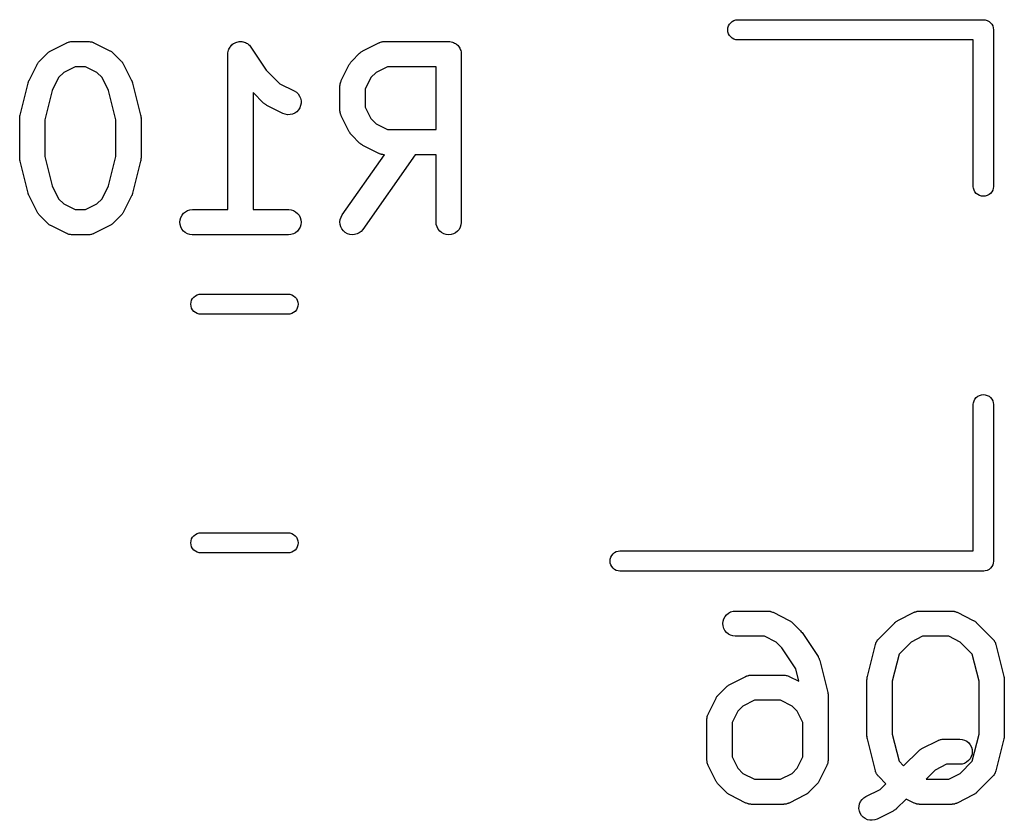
# Model space of a CAD drawing. Extents: x 0.05 to 2.3, y -1.99 to -0.02.
# Tile 2 of 8: x 0.59 to 0.82, y -1.42 to -1.24. Entities that reach past the tile are written whole.
import ezdxf

# ---------------------------------------------------------------- set-up
doc = ezdxf.new("R2010")
doc.units = 0
doc.header["$MEASUREMENT"] = 0
doc.layers.add('BLACK', color=7, linetype='CONTINUOUS')

msp = doc.modelspace()

# ---------------------------------------------------------------- linework, layer by layer
at = {"layer": 'BLACK', "linetype": 'CONTINUOUS'}
for p, q in [((0.76112, -1.23582), (0.76153, -1.2356)), ((0.76153, -1.2356), (0.76198, -1.23547)), ((0.76198, -1.23547), (0.76233, -1.23543)), ((0.76233, -1.23543), (0.81981, -1.23543)), ((0.81981, -1.23543), (0.81992, -1.23542)), ((0.81992, -1.23542), (0.82004, -1.23543)), ((0.82004, -1.23543), (0.82004, -1.23543)), ((0.82004, -1.23543), (0.82038, -1.23547)), ((0.82038, -1.23547), (0.82083, -1.2356)), ((0.82083, -1.2356), (0.82124, -1.23582)), ((0.76007, -1.2378), (0.76011, -1.23733)), ((0.76011, -1.23826), (0.76007, -1.2378)), ((0.76011, -1.23733), (0.76025, -1.23689)), ((0.76025, -1.23689), (0.76047, -1.23648)), ((0.76047, -1.23648), (0.76076, -1.23612)), ((0.76076, -1.23612), (0.76112, -1.23582)), ((0.82124, -1.23582), (0.8216, -1.23612)), ((0.8216, -1.23612), (0.8219, -1.23648)), ((0.8219, -1.23648), (0.82211, -1.23689)), ((0.82211, -1.23689), (0.82225, -1.23733)), ((0.82225, -1.23733), (0.82229, -1.2378)), ((0.82229, -1.2378), (0.82228, -1.23791)), ((0.82228, -1.23791), (0.82228, -1.27453)), ((0.76025, -1.2387), (0.76011, -1.23826)), ((0.76047, -1.23911), (0.76025, -1.2387)), ((0.76076, -1.23947), (0.76047, -1.23911)), ((0.76112, -1.23977), (0.76076, -1.23947)), ((0.76153, -1.23999), (0.76112, -1.23977)), ((0.76198, -1.24012), (0.76153, -1.23999)), ((0.76233, -1.24016), (0.76198, -1.24012)), ((0.81756, -1.24016), (0.76233, -1.24016)), ((0.81756, -1.27453), (0.81756, -1.24016)), ((0.60153, -1.24271), (0.60528, -1.24084)), ((0.60528, -1.24084), (0.60532, -1.24082)), ((0.60532, -1.24082), (0.6054, -1.24079)), ((0.6054, -1.24079), (0.60548, -1.24075)), ((0.60548, -1.24075), (0.60567, -1.24069)), ((0.60567, -1.24069), (0.60586, -1.24062)), ((0.60586, -1.24062), (0.60594, -1.24061)), ((0.60594, -1.24061), (0.60603, -1.24058)), ((0.60603, -1.24058), (0.60623, -1.24056)), ((0.60623, -1.24056), (0.60643, -1.24053)), ((0.60643, -1.24053), (0.60652, -1.24054)), ((0.60652, -1.24054), (0.6066, -1.24053)), ((0.6066, -1.24053), (0.61035, -1.24053)), ((0.61035, -1.24053), (0.61039, -1.24053)), ((0.61039, -1.24053), (0.61048, -1.24054)), ((0.61048, -1.24054), (0.61057, -1.24053)), ((0.61057, -1.24053), (0.61077, -1.24057)), ((0.61077, -1.24057), (0.61096, -1.24059)), ((0.61096, -1.24059), (0.61105, -1.24062)), ((0.61105, -1.24062), (0.61113, -1.24063)), ((0.61113, -1.24063), (0.61132, -1.2407)), ((0.61132, -1.2407), (0.61152, -1.24077)), ((0.61152, -1.24077), (0.61159, -1.24081)), ((0.61159, -1.24081), (0.61167, -1.24084)), ((0.61167, -1.24084), (0.61542, -1.24271)), ((0.64308, -1.24287), (0.64317, -1.24258)), ((0.64317, -1.24258), (0.64326, -1.24232)), ((0.64326, -1.24232), (0.6434, -1.24206)), ((0.64326, -1.24232), (0.64326, -1.24232)), ((0.64326, -1.24232), (0.64326, -1.24232)), ((0.6434, -1.24206), (0.64353, -1.24182)), ((0.64353, -1.24182), (0.64353, -1.24181)), ((0.64353, -1.24181), (0.64354, -1.24181)), ((0.64354, -1.24181), (0.64372, -1.24159)), ((0.64372, -1.24159), (0.6439, -1.24137)), ((0.6439, -1.24137), (0.6439, -1.24137)), ((0.6439, -1.24137), (0.64391, -1.24137)), ((0.64391, -1.24137), (0.64412, -1.24119)), ((0.64412, -1.24119), (0.64435, -1.24101)), ((0.64435, -1.24101), (0.64435, -1.24101)), ((0.64435, -1.24101), (0.64436, -1.24101)), ((0.64436, -1.24101), (0.6446, -1.24088)), ((0.6446, -1.24088), (0.64486, -1.24074)), ((0.64486, -1.24074), (0.64486, -1.24074)), ((0.64486, -1.24074), (0.64487, -1.24074)), ((0.64487, -1.24074), (0.64514, -1.24066)), ((0.64514, -1.24066), (0.64541, -1.24058)), ((0.64541, -1.24058), (0.64542, -1.24058)), ((0.64542, -1.24058), (0.6457, -1.24055)), ((0.64542, -1.24058), (0.64542, -1.24058)), ((0.6457, -1.24055), (0.64599, -1.24053)), ((0.64599, -1.24053), (0.64599, -1.24053)), ((0.64599, -1.24053), (0.64627, -1.24056)), ((0.64599, -1.24053), (0.64599, -1.24053)), ((0.64627, -1.24056), (0.64656, -1.24059)), ((0.64656, -1.24059), (0.64656, -1.24059)), ((0.64656, -1.24059), (0.64657, -1.24059)), ((0.64657, -1.24059), (0.64684, -1.24067)), ((0.64684, -1.24067), (0.64711, -1.24076)), ((0.64711, -1.24076), (0.64711, -1.24076)), ((0.64711, -1.24076), (0.64712, -1.24076)), ((0.64712, -1.24076), (0.64738, -1.2409)), ((0.64738, -1.2409), (0.64762, -1.24103)), ((0.64762, -1.24103), (0.64762, -1.24103)), ((0.64762, -1.24103), (0.64762, -1.24103)), ((0.64762, -1.24103), (0.64784, -1.24121)), ((0.64784, -1.24121), (0.64806, -1.2414)), ((0.64806, -1.2414), (0.64807, -1.2414)), ((0.64807, -1.2414), (0.64807, -1.2414)), ((0.64807, -1.2414), (0.64824, -1.24162)), ((0.64824, -1.24162), (0.64843, -1.24184)), ((0.64843, -1.24184), (0.65202, -1.24722)), ((0.67465, -1.24271), (0.6784, -1.24084)), ((0.6784, -1.24084), (0.67843, -1.24082)), ((0.67843, -1.24082), (0.67852, -1.24079)), ((0.67852, -1.24079), (0.67859, -1.24075)), ((0.67859, -1.24075), (0.67879, -1.24069)), ((0.67879, -1.24069), (0.67897, -1.24062)), ((0.67897, -1.24062), (0.67906, -1.24061)), ((0.67906, -1.24061), (0.67914, -1.24058)), ((0.67914, -1.24058), (0.67934, -1.24056)), ((0.67934, -1.24056), (0.67954, -1.24053)), ((0.67954, -1.24053), (0.67963, -1.24054)), ((0.67963, -1.24054), (0.67972, -1.24053)), ((0.67972, -1.24053), (0.69472, -1.24053)), ((0.69472, -1.24053), (0.69474, -1.24053)), ((0.69474, -1.24053), (0.69474, -1.24053)), ((0.69474, -1.24053), (0.69474, -1.24053)), ((0.69474, -1.24053), (0.69476, -1.24053)), ((0.69476, -1.24053), (0.69503, -1.24056)), ((0.69503, -1.24056), (0.69531, -1.24059)), ((0.69531, -1.24059), (0.69532, -1.24059)), ((0.69532, -1.24059), (0.69533, -1.24059)), ((0.69533, -1.24059), (0.69559, -1.24067)), ((0.69559, -1.24067), (0.69586, -1.24076)), ((0.69586, -1.24076), (0.69587, -1.24076)), ((0.69587, -1.24076), (0.69588, -1.24077)), ((0.69588, -1.24077), (0.69612, -1.2409)), ((0.69612, -1.2409), (0.69637, -1.24103)), ((0.69637, -1.24103), (0.69637, -1.24104)), ((0.69637, -1.24104), (0.69638, -1.24104)), ((0.69638, -1.24104), (0.6966, -1.24122)), ((0.6966, -1.24122), (0.69681, -1.2414)), ((0.69681, -1.2414), (0.69682, -1.24141)), ((0.69682, -1.24141), (0.69683, -1.24141)), ((0.69683, -1.24141), (0.697, -1.24163)), ((0.697, -1.24163), (0.69717, -1.24185)), ((0.69717, -1.24185), (0.69718, -1.24185)), ((0.69718, -1.24185), (0.69719, -1.24186)), ((0.69719, -1.24186), (0.69732, -1.24211)), ((0.69732, -1.24211), (0.69745, -1.24235)), ((0.69745, -1.24235), (0.69745, -1.24236)), ((0.69745, -1.24236), (0.69745, -1.24237)), ((0.69745, -1.24237), (0.69753, -1.24264)), ((0.69753, -1.24264), (0.69761, -1.24291)), ((0.59889, -1.24514), (0.60076, -1.24327)), ((0.60076, -1.24327), (0.60079, -1.24324)), ((0.60079, -1.24324), (0.60092, -1.24313)), ((0.60092, -1.24313), (0.60104, -1.24302)), ((0.60104, -1.24302), (0.60115, -1.24295)), ((0.60115, -1.24295), (0.60124, -1.24288)), ((0.60124, -1.24288), (0.60139, -1.2428)), ((0.60139, -1.2428), (0.60153, -1.24271)), ((0.61542, -1.24271), (0.61546, -1.24273)), ((0.61546, -1.24273), (0.6156, -1.24282)), ((0.6156, -1.24282), (0.61574, -1.2429)), ((0.61574, -1.2429), (0.61584, -1.24298)), ((0.61584, -1.24298), (0.61594, -1.24305)), ((0.61594, -1.24305), (0.61606, -1.24316)), ((0.61606, -1.24316), (0.61619, -1.24327)), ((0.61619, -1.24327), (0.61806, -1.24514)), ((0.64302, -1.24344), (0.64305, -1.24316)), ((0.64302, -1.24348), (0.64302, -1.24344)), ((0.64302, -1.24344), (0.64302, -1.24344)), ((0.64302, -1.24344), (0.64302, -1.24344)), ((0.64302, -1.24344), (0.64302, -1.24344)), ((0.64302, -1.2799), (0.64302, -1.24348)), ((0.64305, -1.24316), (0.64308, -1.24287)), ((0.64308, -1.24287), (0.64308, -1.24287)), ((0.64308, -1.24287), (0.64308, -1.24287)), ((0.67201, -1.24514), (0.67388, -1.24327)), ((0.67388, -1.24327), (0.67391, -1.24324)), ((0.67391, -1.24324), (0.67404, -1.24313)), ((0.67404, -1.24313), (0.67416, -1.24302)), ((0.67416, -1.24302), (0.67426, -1.24295)), ((0.67426, -1.24295), (0.67436, -1.24288)), ((0.67436, -1.24288), (0.67451, -1.2428)), ((0.67451, -1.2428), (0.67465, -1.24271)), ((0.69761, -1.24291), (0.69761, -1.24292)), ((0.69761, -1.24292), (0.69762, -1.24293)), ((0.69762, -1.24293), (0.69764, -1.2432)), ((0.69764, -1.2432), (0.69767, -1.24348)), ((0.69767, -1.24348), (0.69767, -1.28285)), ((0.59646, -1.24966), (0.59834, -1.24591)), ((0.59834, -1.24591), (0.59835, -1.24587)), ((0.59835, -1.24587), (0.59845, -1.24573)), ((0.59845, -1.24573), (0.59852, -1.24559)), ((0.59852, -1.24559), (0.5986, -1.24549)), ((0.5986, -1.24549), (0.59867, -1.24539)), ((0.59867, -1.24539), (0.59878, -1.24527)), ((0.59878, -1.24527), (0.59889, -1.24514)), ((0.6073, -1.24643), (0.6046, -1.24778)), ((0.60965, -1.24643), (0.6073, -1.24643)), ((0.61235, -1.24778), (0.60965, -1.24643)), ((0.61806, -1.24514), (0.61809, -1.24517)), ((0.61809, -1.24517), (0.6182, -1.2453)), ((0.6182, -1.2453), (0.61831, -1.24542)), ((0.61831, -1.24542), (0.61838, -1.24552)), ((0.61838, -1.24552), (0.61845, -1.24562)), ((0.61845, -1.24562), (0.61853, -1.24577)), ((0.61853, -1.24577), (0.61862, -1.24591)), ((0.61862, -1.24591), (0.62049, -1.24966)), ((0.65202, -1.24722), (0.65522, -1.25043)), ((0.66958, -1.24966), (0.67145, -1.24591)), ((0.67145, -1.24591), (0.67147, -1.24587)), ((0.67147, -1.24587), (0.67156, -1.24573)), ((0.67156, -1.24573), (0.67164, -1.24559)), ((0.67164, -1.24559), (0.67172, -1.24549)), ((0.67172, -1.24549), (0.67178, -1.24539)), ((0.67178, -1.24539), (0.6719, -1.24527)), ((0.6719, -1.24527), (0.67201, -1.24514)), ((0.68041, -1.24643), (0.67772, -1.24778)), ((0.69176, -1.24643), (0.68041, -1.24643)), ((0.69176, -1.26115), (0.69176, -1.24643)), ((0.6034, -1.24898), (0.60189, -1.25201)), ((0.6046, -1.24778), (0.6034, -1.24898)), ((0.61355, -1.24898), (0.61235, -1.24778)), ((0.61506, -1.25201), (0.61355, -1.24898)), ((0.67652, -1.24898), (0.67517, -1.25168)), ((0.67772, -1.24778), (0.67652, -1.24898)), ((0.59436, -1.25776), (0.59624, -1.25026)), ((0.59624, -1.25026), (0.59625, -1.25022)), ((0.59625, -1.25021), (0.59626, -1.2502)), ((0.59625, -1.25022), (0.59625, -1.25021)), ((0.59626, -1.2502), (0.59635, -1.24994)), ((0.59635, -1.24994), (0.59645, -1.24968)), ((0.59645, -1.24968), (0.59646, -1.24967)), ((0.59646, -1.24967), (0.59646, -1.24966)), ((0.62049, -1.24966), (0.62051, -1.2497)), ((0.62051, -1.2497), (0.62051, -1.24971)), ((0.62051, -1.24971), (0.62052, -1.24972)), ((0.62052, -1.24972), (0.62061, -1.24998)), ((0.62061, -1.24998), (0.62071, -1.25024)), ((0.62071, -1.25024), (0.62071, -1.25025)), ((0.62071, -1.25025), (0.62072, -1.25026)), ((0.62072, -1.25026), (0.62259, -1.25776)), ((0.65522, -1.25043), (0.65854, -1.25209)), ((0.66927, -1.25076), (0.66931, -1.25057)), ((0.66928, -1.25085), (0.66927, -1.25076)), ((0.66927, -1.25094), (0.66928, -1.25085)), ((0.66927, -1.25098), (0.66927, -1.25094)), ((0.66927, -1.2566), (0.66927, -1.25098)), ((0.66931, -1.25057), (0.66933, -1.25036)), ((0.66933, -1.25036), (0.66936, -1.25028)), ((0.66936, -1.25028), (0.66937, -1.2502)), ((0.66937, -1.2502), (0.66944, -1.25001)), ((0.66944, -1.25001), (0.66951, -1.24982)), ((0.66951, -1.24982), (0.66955, -1.24974)), ((0.66955, -1.24974), (0.66958, -1.24966)), ((0.67517, -1.25168), (0.67517, -1.25591)), ((0.60189, -1.25201), (0.60018, -1.25884)), ((0.61677, -1.25884), (0.61506, -1.25201)), ((0.65138, -1.25494), (0.64892, -1.25248)), ((0.64892, -1.25248), (0.64892, -1.2799)), ((0.65854, -1.25209), (0.65858, -1.25211)), ((0.65858, -1.25211), (0.65906, -1.25242)), ((0.65906, -1.25242), (0.65948, -1.25282)), ((0.65948, -1.25282), (0.6598, -1.2533)), ((0.6598, -1.2533), (0.66003, -1.25382)), ((0.66003, -1.25382), (0.66015, -1.25439)), ((0.65151, -1.25505), (0.65138, -1.25494)), ((0.65163, -1.25516), (0.65151, -1.25505)), ((0.65173, -1.25523), (0.65163, -1.25516)), ((0.65183, -1.25531), (0.65173, -1.25523)), ((0.65197, -1.25539), (0.65183, -1.25531)), ((0.65211, -1.25548), (0.65197, -1.25539)), ((0.65215, -1.25549), (0.65211, -1.25548)), ((0.6559, -1.25737), (0.65215, -1.25549)), ((0.65985, -1.25607), (0.65954, -1.25655)), ((0.66006, -1.25553), (0.65985, -1.25607)), ((0.66016, -1.25496), (0.66006, -1.25553)), ((0.66015, -1.25439), (0.66016, -1.25496)), ((0.67517, -1.25591), (0.67652, -1.2586)), ((0.59427, -1.25848), (0.59428, -1.25844)), ((0.59427, -1.26785), (0.59427, -1.25848)), ((0.59428, -1.25833), (0.59431, -1.2581)), ((0.59428, -1.25838), (0.59428, -1.25833)), ((0.59428, -1.25844), (0.59428, -1.25838)), ((0.59431, -1.2581), (0.59434, -1.25786)), ((0.59434, -1.25786), (0.59436, -1.25781)), ((0.59436, -1.25781), (0.59436, -1.25776)), ((0.62259, -1.25776), (0.6226, -1.2578)), ((0.6226, -1.2578), (0.62261, -1.25785)), ((0.62261, -1.25785), (0.62262, -1.2579)), ((0.62262, -1.2579), (0.62265, -1.25814)), ((0.62265, -1.25814), (0.62268, -1.25837)), ((0.62268, -1.25837), (0.62267, -1.25843)), ((0.62267, -1.25843), (0.62268, -1.25848)), ((0.62268, -1.25848), (0.62268, -1.26785)), ((0.65644, -1.25758), (0.6559, -1.25737)), ((0.65701, -1.25767), (0.65644, -1.25758)), ((0.65758, -1.25766), (0.65701, -1.25767)), ((0.65814, -1.25753), (0.65758, -1.25766)), ((0.65867, -1.2573), (0.65814, -1.25753)), ((0.65914, -1.25697), (0.65867, -1.2573)), ((0.65954, -1.25655), (0.65914, -1.25697)), ((0.66927, -1.25669), (0.66927, -1.2566)), ((0.66927, -1.25678), (0.66927, -1.25669)), ((0.6693, -1.25698), (0.66927, -1.25678)), ((0.66932, -1.25718), (0.6693, -1.25698)), ((0.66935, -1.25726), (0.66932, -1.25718)), ((0.66936, -1.25735), (0.66935, -1.25726)), ((0.66943, -1.25753), (0.66936, -1.25735)), ((0.66949, -1.25773), (0.66943, -1.25753)), ((0.66953, -1.2578), (0.66949, -1.25773)), ((0.66956, -1.25789), (0.66953, -1.2578)), ((0.66958, -1.25792), (0.66956, -1.25789)), ((0.67145, -1.26167), (0.66958, -1.25792)), ((0.67652, -1.2586), (0.67772, -1.2598)), ((0.60018, -1.25884), (0.60018, -1.26749)), ((0.61677, -1.26749), (0.61677, -1.25884)), ((0.67772, -1.2598), (0.68041, -1.26115)), ((0.67154, -1.26181), (0.67145, -1.26167)), ((0.67162, -1.26196), (0.67154, -1.26181)), ((0.67169, -1.26206), (0.67162, -1.26196)), ((0.67176, -1.26216), (0.67169, -1.26206)), ((0.67187, -1.26228), (0.67176, -1.26216)), ((0.67198, -1.26241), (0.67187, -1.26228)), ((0.67201, -1.26244), (0.67198, -1.26241)), ((0.67388, -1.26432), (0.67201, -1.26244)), ((0.68041, -1.26115), (0.69176, -1.26115)), ((0.67401, -1.26442), (0.67388, -1.26432)), ((0.67413, -1.26454), (0.67401, -1.26442)), ((0.67423, -1.2646), (0.67413, -1.26454)), ((0.67433, -1.26468), (0.67423, -1.2646)), ((0.67447, -1.26476), (0.67433, -1.26468)), ((0.67461, -1.26485), (0.67447, -1.26476)), ((0.67465, -1.26487), (0.67461, -1.26485)), ((0.6784, -1.26674), (0.67465, -1.26487)), ((0.59428, -1.2679), (0.59427, -1.26785)), ((0.59428, -1.26796), (0.59428, -1.2679)), ((0.59431, -1.26819), (0.59428, -1.26796)), ((0.60018, -1.26749), (0.60189, -1.27432)), ((0.61506, -1.27432), (0.61677, -1.26749)), ((0.62267, -1.268), (0.62264, -1.26823)), ((0.62268, -1.26789), (0.62267, -1.26794)), ((0.62267, -1.26794), (0.62267, -1.268)), ((0.62268, -1.26785), (0.62268, -1.26789)), ((0.6698, -1.28116), (0.67967, -1.26705)), ((0.68688, -1.26705), (0.67464, -1.28454)), ((0.67848, -1.26677), (0.6784, -1.26674)), ((0.67856, -1.26682), (0.67848, -1.26677)), ((0.67875, -1.26688), (0.67856, -1.26682)), ((0.67893, -1.26695), (0.67875, -1.26688)), ((0.67902, -1.26696), (0.67893, -1.26695)), ((0.6791, -1.26699), (0.67902, -1.26696)), ((0.6793, -1.26701), (0.6791, -1.26699)), ((0.6795, -1.26705), (0.6793, -1.26701)), ((0.67959, -1.26704), (0.6795, -1.26705)), ((0.67967, -1.26705), (0.67959, -1.26704)), ((0.69176, -1.26705), (0.68688, -1.26705)), ((0.69176, -1.28285), (0.69176, -1.26705)), ((0.59433, -1.26843), (0.59431, -1.26819)), ((0.59435, -1.26848), (0.59433, -1.26843)), ((0.59435, -1.26853), (0.59435, -1.26848)), ((0.59436, -1.26857), (0.59435, -1.26853)), ((0.59624, -1.27607), (0.59436, -1.26857)), ((0.62259, -1.26857), (0.62072, -1.27607)), ((0.6226, -1.26852), (0.62259, -1.26857)), ((0.62261, -1.26847), (0.6226, -1.26852)), ((0.62264, -1.26823), (0.62261, -1.26847)), ((0.60189, -1.27432), (0.6034, -1.27735)), ((0.61355, -1.27735), (0.61506, -1.27432)), ((0.81759, -1.27487), (0.81756, -1.27453)), ((0.81773, -1.27532), (0.81759, -1.27487)), ((0.82225, -1.27487), (0.82211, -1.27532)), ((0.82228, -1.27453), (0.82225, -1.27487)), ((0.59624, -1.27608), (0.59624, -1.27607)), ((0.59625, -1.27609), (0.59624, -1.27608)), ((0.59634, -1.27635), (0.59625, -1.27609)), ((0.59643, -1.27661), (0.59634, -1.27635)), ((0.59644, -1.27662), (0.59643, -1.27661)), ((0.59644, -1.27663), (0.59644, -1.27662)), ((0.59646, -1.27667), (0.59644, -1.27663)), ((0.59834, -1.28042), (0.59646, -1.27667)), ((0.62049, -1.27667), (0.61862, -1.28042)), ((0.6205, -1.27666), (0.62049, -1.27667)), ((0.6206, -1.27639), (0.6205, -1.27665)), ((0.6205, -1.27665), (0.6205, -1.27666)), ((0.6207, -1.27613), (0.6206, -1.27639)), ((0.62072, -1.27607), (0.6207, -1.27611)), ((0.6207, -1.27611), (0.6207, -1.27612)), ((0.6207, -1.27612), (0.6207, -1.27613)), ((0.81795, -1.27573), (0.81773, -1.27532)), ((0.81824, -1.27609), (0.81795, -1.27573)), ((0.8186, -1.27638), (0.81824, -1.27609)), ((0.81901, -1.2766), (0.8186, -1.27638)), ((0.81946, -1.27674), (0.81901, -1.2766)), ((0.81992, -1.27678), (0.81946, -1.27674)), ((0.82038, -1.27674), (0.81992, -1.27678)), ((0.82083, -1.2766), (0.82038, -1.27674)), ((0.82124, -1.27638), (0.82083, -1.2766)), ((0.8216, -1.27609), (0.82124, -1.27638)), ((0.8219, -1.27573), (0.8216, -1.27609)), ((0.82211, -1.27532), (0.8219, -1.27573)), ((0.6034, -1.27735), (0.6046, -1.27855)), ((0.6046, -1.27855), (0.6073, -1.2799)), ((0.60965, -1.2799), (0.61235, -1.27855)), ((0.61235, -1.27855), (0.61355, -1.27735)), ((0.59842, -1.28056), (0.59834, -1.28042)), ((0.5985, -1.28071), (0.59842, -1.28056)), ((0.59858, -1.2808), (0.5985, -1.28071)), ((0.59864, -1.28091), (0.59858, -1.2808)), ((0.59876, -1.28103), (0.59864, -1.28091)), ((0.59886, -1.28116), (0.59876, -1.28103)), ((0.59889, -1.28119), (0.59886, -1.28116)), ((0.60076, -1.28306), (0.59889, -1.28119)), ((0.6073, -1.2799), (0.60965, -1.2799)), ((0.61806, -1.28119), (0.61619, -1.28306)), ((0.61817, -1.28106), (0.61806, -1.28119)), ((0.61828, -1.28094), (0.61817, -1.28106)), ((0.61835, -1.28084), (0.61828, -1.28094)), ((0.61843, -1.28074), (0.61835, -1.28084)), ((0.61851, -1.2806), (0.61843, -1.28074)), ((0.6186, -1.28046), (0.61851, -1.2806)), ((0.61862, -1.28042), (0.6186, -1.28046)), ((0.63183, -1.28226), (0.632, -1.28171)), ((0.632, -1.28171), (0.63228, -1.2812)), ((0.63228, -1.2812), (0.63264, -1.28075)), ((0.63264, -1.28075), (0.63309, -1.28039)), ((0.63309, -1.28039), (0.6336, -1.28012)), ((0.6336, -1.28012), (0.63415, -1.27995)), ((0.63415, -1.27995), (0.63472, -1.2799)), ((0.63472, -1.2799), (0.64302, -1.2799)), ((0.64892, -1.2799), (0.65722, -1.2799)), ((0.65722, -1.2799), (0.65726, -1.2799)), ((0.65726, -1.2799), (0.65783, -1.27996)), ((0.65783, -1.27996), (0.65838, -1.28014)), ((0.65838, -1.28014), (0.65889, -1.28041)), ((0.65889, -1.28041), (0.65933, -1.28078)), ((0.65933, -1.28078), (0.65969, -1.28123)), ((0.65969, -1.28123), (0.65996, -1.28174)), ((0.65996, -1.28174), (0.66012, -1.2823)), ((0.66934, -1.28221), (0.66952, -1.28166)), ((0.66952, -1.28166), (0.6698, -1.28116)), ((0.60089, -1.28317), (0.60076, -1.28306)), ((0.60101, -1.28328), (0.60089, -1.28317)), ((0.60111, -1.28335), (0.60101, -1.28328)), ((0.60121, -1.28343), (0.60111, -1.28335)), ((0.60136, -1.28351), (0.60121, -1.28343)), ((0.6015, -1.2836), (0.60136, -1.28351)), ((0.60153, -1.28362), (0.6015, -1.2836)), ((0.60528, -1.28549), (0.60153, -1.28362)), ((0.61542, -1.28362), (0.61167, -1.28549)), ((0.61556, -1.28353), (0.61542, -1.28362)), ((0.61571, -1.28345), (0.61556, -1.28353)), ((0.61581, -1.28337), (0.61571, -1.28345)), ((0.61591, -1.28331), (0.61581, -1.28337)), ((0.61603, -1.2832), (0.61591, -1.28331)), ((0.61616, -1.28309), (0.61603, -1.2832)), ((0.61619, -1.28306), (0.61616, -1.28309)), ((0.63177, -1.28283), (0.63183, -1.28226)), ((0.63182, -1.2834), (0.63177, -1.28283)), ((0.63199, -1.28396), (0.63182, -1.2834)), ((0.63225, -1.28447), (0.63199, -1.28396)), ((0.65994, -1.28399), (0.65967, -1.2845)), ((0.66011, -1.28344), (0.65994, -1.28399)), ((0.66017, -1.28287), (0.66011, -1.28344)), ((0.66012, -1.2823), (0.66017, -1.28287)), ((0.66927, -1.28278), (0.66934, -1.28221)), ((0.66931, -1.28335), (0.66927, -1.28278)), ((0.66946, -1.28391), (0.66931, -1.28335)), ((0.66972, -1.28442), (0.66946, -1.28391)), ((0.69182, -1.28342), (0.69176, -1.28285)), ((0.69199, -1.28397), (0.69182, -1.28342)), ((0.69226, -1.28448), (0.69199, -1.28397)), ((0.69743, -1.28401), (0.69715, -1.28452)), ((0.6976, -1.28346), (0.69743, -1.28401)), ((0.69767, -1.28289), (0.6976, -1.28346)), ((0.69767, -1.28285), (0.69767, -1.28289)), ((0.60536, -1.28552), (0.60528, -1.28549)), ((0.60544, -1.28556), (0.60536, -1.28552)), ((0.60563, -1.28562), (0.60544, -1.28556)), ((0.60582, -1.2857), (0.60563, -1.28562)), ((0.60591, -1.28571), (0.60582, -1.2857)), ((0.60599, -1.28574), (0.60591, -1.28571)), ((0.60619, -1.28576), (0.60599, -1.28574)), ((0.60639, -1.28579), (0.60619, -1.28576)), ((0.60647, -1.28579), (0.60639, -1.28579)), ((0.60656, -1.2858), (0.60647, -1.28579)), ((0.6066, -1.2858), (0.60656, -1.2858)), ((0.61035, -1.2858), (0.6066, -1.2858)), ((0.61044, -1.28579), (0.61035, -1.2858)), ((0.61052, -1.2858), (0.61044, -1.28579)), ((0.61072, -1.28577), (0.61052, -1.2858)), ((0.61093, -1.28575), (0.61072, -1.28577)), ((0.61101, -1.28572), (0.61093, -1.28575)), ((0.61109, -1.28571), (0.61101, -1.28572)), ((0.61128, -1.28564), (0.61109, -1.28571)), ((0.61148, -1.28558), (0.61128, -1.28564)), ((0.61155, -1.28554), (0.61148, -1.28558)), ((0.61164, -1.28551), (0.61155, -1.28554)), ((0.61167, -1.28549), (0.61164, -1.28551)), ((0.63261, -1.28492), (0.63225, -1.28447)), ((0.63306, -1.28529), (0.63261, -1.28492)), ((0.63356, -1.28556), (0.63306, -1.28529)), ((0.63411, -1.28574), (0.63356, -1.28556)), ((0.63468, -1.2858), (0.63411, -1.28574)), ((0.63472, -1.2858), (0.63468, -1.2858)), ((0.65722, -1.2858), (0.63472, -1.2858)), ((0.65779, -1.28575), (0.65722, -1.2858)), ((0.65835, -1.28558), (0.65779, -1.28575)), ((0.65885, -1.28531), (0.65835, -1.28558)), ((0.6593, -1.28494), (0.65885, -1.28531)), ((0.65967, -1.2845), (0.6593, -1.28494)), ((0.67007, -1.28488), (0.66972, -1.28442)), ((0.67051, -1.28526), (0.67007, -1.28488)), ((0.67101, -1.28554), (0.67051, -1.28526)), ((0.67156, -1.28573), (0.67101, -1.28554)), ((0.67213, -1.2858), (0.67156, -1.28573)), ((0.6727, -1.28576), (0.67213, -1.2858)), ((0.67326, -1.28561), (0.6727, -1.28576)), ((0.67378, -1.28536), (0.67326, -1.28561)), ((0.67423, -1.28501), (0.67378, -1.28536)), ((0.67461, -1.28458), (0.67423, -1.28501)), ((0.67464, -1.28454), (0.67461, -1.28458)), ((0.69262, -1.28493), (0.69226, -1.28448)), ((0.69307, -1.2853), (0.69262, -1.28493)), ((0.69357, -1.28557), (0.69307, -1.2853)), ((0.69412, -1.28574), (0.69357, -1.28557)), ((0.69469, -1.2858), (0.69412, -1.28574)), ((0.69527, -1.28575), (0.69469, -1.2858)), ((0.69582, -1.28559), (0.69527, -1.28575)), ((0.69633, -1.28532), (0.69582, -1.28559)), ((0.69678, -1.28496), (0.69633, -1.28532)), ((0.69715, -1.28452), (0.69678, -1.28496)), ((0.63505, -1.30037), (0.63541, -1.30007)), ((0.63541, -1.30007), (0.63582, -1.29985)), ((0.63582, -1.29985), (0.63627, -1.29972)), ((0.63627, -1.29972), (0.63661, -1.29969)), ((0.63661, -1.29969), (0.65721, -1.29969)), ((0.65721, -1.29969), (0.65755, -1.29972)), ((0.65755, -1.29972), (0.658, -1.29985)), ((0.658, -1.29985), (0.65841, -1.30007)), ((0.65841, -1.30007), (0.65877, -1.30037)), ((0.63436, -1.30205), (0.6344, -1.30158)), ((0.6344, -1.30251), (0.63436, -1.30205)), ((0.6344, -1.30158), (0.63454, -1.30114)), ((0.63454, -1.30296), (0.6344, -1.30251)), ((0.63454, -1.30114), (0.63476, -1.30073)), ((0.63476, -1.30073), (0.63505, -1.30037)), ((0.65877, -1.30037), (0.65906, -1.30073)), ((0.65906, -1.30073), (0.65928, -1.30114)), ((0.65928, -1.30114), (0.65942, -1.30158)), ((0.65942, -1.30251), (0.65928, -1.30296)), ((0.65942, -1.30158), (0.65946, -1.30205)), ((0.65946, -1.30205), (0.65942, -1.30251)), ((0.63476, -1.30337), (0.63454, -1.30296)), ((0.63505, -1.30373), (0.63476, -1.30337)), ((0.63541, -1.30402), (0.63505, -1.30373)), ((0.63582, -1.30424), (0.63541, -1.30402)), ((0.63627, -1.30438), (0.63582, -1.30424)), ((0.63661, -1.30441), (0.63627, -1.30438)), ((0.65721, -1.30441), (0.63661, -1.30441)), ((0.65755, -1.30438), (0.65721, -1.30441)), ((0.658, -1.30424), (0.65755, -1.30438)), ((0.65841, -1.30402), (0.658, -1.30424)), ((0.65877, -1.30373), (0.65841, -1.30402)), ((0.65906, -1.30337), (0.65877, -1.30373)), ((0.65928, -1.30296), (0.65906, -1.30337)), ((0.81901, -1.3234), (0.81946, -1.32326)), ((0.81946, -1.32326), (0.81992, -1.32322)), ((0.81992, -1.32322), (0.82038, -1.32326)), ((0.82038, -1.32326), (0.82083, -1.3234)), ((0.81756, -1.32547), (0.81759, -1.32513)), ((0.81756, -1.35984), (0.81756, -1.32547)), ((0.81759, -1.32513), (0.81773, -1.32468)), ((0.81773, -1.32468), (0.81795, -1.32427)), ((0.81795, -1.32427), (0.81824, -1.32391)), ((0.81824, -1.32391), (0.8186, -1.32362)), ((0.8186, -1.32362), (0.81901, -1.3234)), ((0.82083, -1.3234), (0.82124, -1.32362)), ((0.82124, -1.32362), (0.8216, -1.32391)), ((0.8216, -1.32391), (0.8219, -1.32427)), ((0.8219, -1.32427), (0.82211, -1.32468)), ((0.82211, -1.32468), (0.82225, -1.32513)), ((0.82225, -1.32513), (0.82228, -1.32547)), ((0.82228, -1.32547), (0.82228, -1.36209)), ((0.63582, -1.35576), (0.63627, -1.35562)), ((0.63627, -1.35562), (0.63661, -1.35559)), ((0.63661, -1.35559), (0.65721, -1.35559)), ((0.65721, -1.35559), (0.65755, -1.35562)), ((0.65755, -1.35562), (0.658, -1.35576)), ((0.63436, -1.35795), (0.6344, -1.35749)), ((0.6344, -1.35749), (0.63454, -1.35704)), ((0.63454, -1.35704), (0.63476, -1.35663)), ((0.63476, -1.35663), (0.63505, -1.35627)), ((0.63505, -1.35627), (0.63541, -1.35598)), ((0.63541, -1.35598), (0.63582, -1.35576)), ((0.658, -1.35576), (0.65841, -1.35598)), ((0.65841, -1.35598), (0.65877, -1.35627)), ((0.65877, -1.35627), (0.65906, -1.35663)), ((0.65906, -1.35663), (0.65928, -1.35704)), ((0.65928, -1.35704), (0.65942, -1.35749)), ((0.65942, -1.35749), (0.65946, -1.35795)), ((0.6344, -1.35842), (0.63436, -1.35795)), ((0.63454, -1.35886), (0.6344, -1.35842)), ((0.63476, -1.35927), (0.63454, -1.35886)), ((0.63505, -1.35963), (0.63476, -1.35927)), ((0.63541, -1.35993), (0.63505, -1.35963)), ((0.63582, -1.36015), (0.63541, -1.35993)), ((0.63627, -1.36028), (0.63582, -1.36015)), ((0.658, -1.36015), (0.65755, -1.36028)), ((0.65841, -1.35993), (0.658, -1.36015)), ((0.65877, -1.35963), (0.65841, -1.35993)), ((0.65906, -1.35927), (0.65877, -1.35963)), ((0.65928, -1.35886), (0.65906, -1.35927)), ((0.65942, -1.35842), (0.65928, -1.35886)), ((0.65946, -1.35795), (0.65942, -1.35842)), ((0.7332, -1.36053), (0.73356, -1.36023)), ((0.73356, -1.36023), (0.73397, -1.36001)), ((0.73397, -1.36001), (0.73442, -1.35988)), ((0.73442, -1.35988), (0.73477, -1.35984)), ((0.73477, -1.35984), (0.81756, -1.35984)), ((0.63661, -1.36031), (0.63627, -1.36028)), ((0.65721, -1.36031), (0.63661, -1.36031)), ((0.65755, -1.36028), (0.65721, -1.36031)), ((0.73251, -1.3622), (0.73255, -1.36174)), ((0.73255, -1.36267), (0.73251, -1.3622)), ((0.73255, -1.36174), (0.73269, -1.3613)), ((0.73269, -1.3613), (0.73291, -1.36089)), ((0.73291, -1.36089), (0.7332, -1.36053)), ((0.82229, -1.3622), (0.82225, -1.36267)), ((0.82228, -1.36209), (0.82229, -1.3622)), ((0.73269, -1.36311), (0.73255, -1.36267)), ((0.73291, -1.36352), (0.73269, -1.36311)), ((0.7332, -1.36388), (0.73291, -1.36352)), ((0.73356, -1.36418), (0.7332, -1.36388)), ((0.73397, -1.3644), (0.73356, -1.36418)), ((0.73442, -1.36453), (0.73397, -1.3644)), ((0.73477, -1.36457), (0.73442, -1.36453)), ((0.81981, -1.36457), (0.73477, -1.36457)), ((0.81992, -1.36458), (0.81981, -1.36457)), ((0.82004, -1.36457), (0.81992, -1.36458)), ((0.82038, -1.36453), (0.82004, -1.36457)), ((0.82004, -1.36457), (0.82004, -1.36457)), ((0.82083, -1.3644), (0.82038, -1.36453)), ((0.82124, -1.36418), (0.82083, -1.3644)), ((0.8216, -1.36388), (0.82124, -1.36418)), ((0.8219, -1.36352), (0.8216, -1.36388)), ((0.82211, -1.36311), (0.8219, -1.36352)), ((0.82225, -1.36267), (0.82211, -1.36311)), ((0.76075, -1.37414), (0.76131, -1.37397)), ((0.76131, -1.37397), (0.76188, -1.37391)), ((0.76188, -1.37391), (0.76938, -1.37391)), ((0.76938, -1.37391), (0.76942, -1.37391)), ((0.76942, -1.37391), (0.7695, -1.37392)), ((0.7695, -1.37392), (0.76959, -1.37392)), ((0.76959, -1.37392), (0.76979, -1.37395)), ((0.76979, -1.37395), (0.76999, -1.37398)), ((0.76999, -1.37398), (0.77007, -1.374)), ((0.77007, -1.374), (0.77016, -1.37402)), ((0.77016, -1.37402), (0.77035, -1.37409)), ((0.80407, -1.37408), (0.80426, -1.37401)), ((0.80426, -1.37401), (0.80434, -1.37399)), ((0.80434, -1.37399), (0.80442, -1.37397)), ((0.80442, -1.37397), (0.80463, -1.37395)), ((0.80463, -1.37395), (0.80483, -1.37392)), ((0.80483, -1.37392), (0.80491, -1.37392)), ((0.80491, -1.37392), (0.805, -1.37391)), ((0.805, -1.37391), (0.8125, -1.37391)), ((0.8125, -1.37391), (0.81254, -1.37391)), ((0.81254, -1.37391), (0.81263, -1.37392)), ((0.81263, -1.37392), (0.81271, -1.37392)), ((0.81271, -1.37392), (0.81291, -1.37395)), ((0.81291, -1.37395), (0.81311, -1.37398)), ((0.81311, -1.37398), (0.81319, -1.374)), ((0.81319, -1.374), (0.81328, -1.37402)), ((0.81328, -1.37402), (0.81347, -1.37409)), ((0.75893, -1.37684), (0.75899, -1.37627)), ((0.75899, -1.37627), (0.75916, -1.37572)), ((0.75916, -1.37572), (0.75943, -1.37521)), ((0.75943, -1.37521), (0.7598, -1.37477)), ((0.7598, -1.37477), (0.76024, -1.37441)), ((0.76024, -1.37441), (0.76075, -1.37414)), ((0.77035, -1.37409), (0.77054, -1.37415)), ((0.77054, -1.37415), (0.77062, -1.37419)), ((0.77062, -1.37419), (0.7707, -1.37422)), ((0.7707, -1.37422), (0.77445, -1.3761)), ((0.77445, -1.3761), (0.77448, -1.37612)), ((0.77448, -1.37612), (0.77462, -1.37621)), ((0.77462, -1.37621), (0.77477, -1.37629)), ((0.77477, -1.37629), (0.77487, -1.37636)), ((0.77487, -1.37636), (0.77497, -1.37643)), ((0.79944, -1.37641), (0.79954, -1.37634)), ((0.79954, -1.37634), (0.79964, -1.37626)), ((0.79964, -1.37626), (0.79979, -1.37619)), ((0.79979, -1.37619), (0.79993, -1.3761)), ((0.79993, -1.3761), (0.80368, -1.37422)), ((0.80368, -1.37422), (0.80371, -1.37421)), ((0.80371, -1.37421), (0.8038, -1.37418)), ((0.8038, -1.37418), (0.80387, -1.37414)), ((0.80387, -1.37414), (0.80407, -1.37408)), ((0.81347, -1.37409), (0.81366, -1.37415)), ((0.81366, -1.37415), (0.81374, -1.37419)), ((0.81374, -1.37419), (0.81382, -1.37422)), ((0.81382, -1.37422), (0.81757, -1.3761)), ((0.81757, -1.3761), (0.8176, -1.37612)), ((0.8176, -1.37612), (0.81774, -1.37621)), ((0.81774, -1.37621), (0.81789, -1.37629)), ((0.81789, -1.37629), (0.81798, -1.37636)), ((0.81798, -1.37636), (0.81809, -1.37643)), ((0.75898, -1.37742), (0.75893, -1.37684)), ((0.75914, -1.37797), (0.75898, -1.37742)), ((0.75941, -1.37848), (0.75914, -1.37797)), ((0.75977, -1.37893), (0.75941, -1.37848)), ((0.77497, -1.37643), (0.77509, -1.37655)), ((0.77509, -1.37655), (0.77521, -1.37665)), ((0.77521, -1.37665), (0.77709, -1.37853)), ((0.77709, -1.37853), (0.77709, -1.37853)), ((0.77709, -1.37853), (0.77709, -1.37853)), ((0.77709, -1.37853), (0.77709, -1.37853)), ((0.77709, -1.37853), (0.77712, -1.37856)), ((0.77712, -1.37856), (0.77729, -1.37877)), ((0.79541, -1.3804), (0.79916, -1.37665)), ((0.79916, -1.37665), (0.79919, -1.37662)), ((0.79919, -1.37662), (0.79932, -1.37652)), ((0.79932, -1.37652), (0.79944, -1.37641)), ((0.81809, -1.37643), (0.81821, -1.37655)), ((0.81821, -1.37655), (0.81834, -1.37665)), ((0.81834, -1.37665), (0.82208, -1.3804)), ((0.76021, -1.3793), (0.75977, -1.37893)), ((0.76072, -1.37958), (0.76021, -1.3793)), ((0.76126, -1.37975), (0.76072, -1.37958)), ((0.76184, -1.37982), (0.76126, -1.37975)), ((0.76188, -1.37982), (0.76184, -1.37982)), ((0.76868, -1.37982), (0.76188, -1.37982)), ((0.77138, -1.38117), (0.76868, -1.37982)), ((0.77729, -1.37877), (0.77746, -1.37898)), ((0.77746, -1.37898), (0.78121, -1.3846)), ((0.79495, -1.38102), (0.79505, -1.38085)), ((0.79505, -1.38085), (0.7951, -1.38078)), ((0.7951, -1.38078), (0.79515, -1.3807)), ((0.79515, -1.3807), (0.79528, -1.38056)), ((0.79528, -1.38056), (0.79541, -1.3804)), ((0.8057, -1.37982), (0.803, -1.38117)), ((0.8118, -1.37982), (0.8057, -1.37982)), ((0.8145, -1.38117), (0.8118, -1.37982)), ((0.82208, -1.3804), (0.82211, -1.38043)), ((0.82211, -1.38043), (0.82224, -1.38059)), ((0.82224, -1.38059), (0.82237, -1.38074)), ((0.82237, -1.38074), (0.82242, -1.38081)), ((0.82242, -1.38081), (0.82247, -1.38088)), ((0.82247, -1.38088), (0.82256, -1.38106)), ((0.77271, -1.3825), (0.77138, -1.38117)), ((0.77601, -1.38745), (0.77271, -1.3825)), ((0.79276, -1.38927), (0.79463, -1.38177)), ((0.79463, -1.38177), (0.79465, -1.38173)), ((0.79465, -1.38173), (0.79471, -1.38155)), ((0.79471, -1.38155), (0.79477, -1.38135)), ((0.79477, -1.38135), (0.79482, -1.38128)), ((0.79482, -1.38128), (0.79485, -1.38119)), ((0.79485, -1.38119), (0.79495, -1.38102)), ((0.803, -1.38117), (0.80017, -1.384)), ((0.81733, -1.384), (0.8145, -1.38117)), ((0.82256, -1.38106), (0.82267, -1.38123)), ((0.82267, -1.38123), (0.8227, -1.38131)), ((0.8227, -1.38131), (0.82274, -1.38139)), ((0.82274, -1.38139), (0.82279, -1.38159)), ((0.82279, -1.38159), (0.82286, -1.38177)), ((0.82286, -1.38177), (0.82474, -1.38927)), ((0.78121, -1.3846), (0.78123, -1.38464)), ((0.78123, -1.38464), (0.78132, -1.38481)), ((0.78132, -1.38481), (0.78142, -1.38498)), ((0.78142, -1.38498), (0.78145, -1.38507)), ((0.78145, -1.38507), (0.7815, -1.38515)), ((0.7815, -1.38515), (0.78155, -1.38534)), ((0.78155, -1.38534), (0.78162, -1.38552)), ((0.78162, -1.38552), (0.78349, -1.39302)), ((0.80017, -1.384), (0.79858, -1.39035)), ((0.81892, -1.39035), (0.81733, -1.384)), ((0.77674, -1.39037), (0.77601, -1.38745)), ((0.76056, -1.3911), (0.76431, -1.38922)), ((0.76431, -1.38922), (0.76434, -1.3892)), ((0.76434, -1.3892), (0.76443, -1.38917)), ((0.76443, -1.38917), (0.7645, -1.38913)), ((0.7645, -1.38913), (0.7647, -1.38908)), ((0.7647, -1.38908), (0.76489, -1.38901)), ((0.76489, -1.38901), (0.76497, -1.38899)), ((0.76497, -1.38899), (0.76505, -1.38897)), ((0.76505, -1.38897), (0.76526, -1.38895)), ((0.76526, -1.38895), (0.76545, -1.38892)), ((0.76545, -1.38892), (0.76554, -1.38892)), ((0.76554, -1.38892), (0.76563, -1.38891)), ((0.76563, -1.38891), (0.77313, -1.38891)), ((0.77313, -1.38891), (0.77317, -1.38891)), ((0.77317, -1.38891), (0.77326, -1.38892)), ((0.77326, -1.38892), (0.77334, -1.38892)), ((0.77334, -1.38892), (0.77354, -1.38895)), ((0.77354, -1.38895), (0.77374, -1.38898)), ((0.77374, -1.38898), (0.77382, -1.389)), ((0.77382, -1.389), (0.77391, -1.38902)), ((0.77391, -1.38902), (0.7741, -1.38909)), ((0.7741, -1.38909), (0.77429, -1.38915)), ((0.77429, -1.38915), (0.77437, -1.38919)), ((0.77437, -1.38919), (0.77445, -1.38922)), ((0.77445, -1.38922), (0.77674, -1.39037)), ((0.79267, -1.38995), (0.79268, -1.3899)), ((0.79267, -1.38999), (0.79267, -1.38995)), ((0.79267, -1.40311), (0.79267, -1.38999)), ((0.79268, -1.38984), (0.79271, -1.38961)), ((0.79268, -1.3899), (0.79268, -1.38984)), ((0.79271, -1.38961), (0.79274, -1.38937)), ((0.79274, -1.38937), (0.79275, -1.38932)), ((0.79275, -1.38932), (0.79276, -1.38927)), ((0.82474, -1.38927), (0.82474, -1.38931)), ((0.82474, -1.38931), (0.82475, -1.38936)), ((0.82475, -1.38936), (0.82477, -1.38942)), ((0.82477, -1.38942), (0.82479, -1.38965)), ((0.82479, -1.38965), (0.82482, -1.38988)), ((0.82482, -1.38988), (0.82482, -1.38994)), ((0.82482, -1.38994), (0.82482, -1.38999)), ((0.82482, -1.38999), (0.82482, -1.40311)), ((0.75792, -1.39353), (0.75979, -1.39165)), ((0.75979, -1.39165), (0.75982, -1.39162)), ((0.75982, -1.39162), (0.75995, -1.39152)), ((0.75995, -1.39152), (0.76007, -1.3914)), ((0.76007, -1.3914), (0.76017, -1.39134)), ((0.76017, -1.39134), (0.76027, -1.39126)), ((0.76027, -1.39126), (0.76042, -1.39119)), ((0.76042, -1.39119), (0.76056, -1.3911)), ((0.79858, -1.39035), (0.79858, -1.40275)), ((0.81892, -1.40275), (0.81892, -1.39035)), ((0.75549, -1.39804), (0.75736, -1.39429)), ((0.75736, -1.39429), (0.75738, -1.39426)), ((0.75738, -1.39426), (0.75747, -1.39412)), ((0.75747, -1.39412), (0.75755, -1.39397)), ((0.75755, -1.39397), (0.75763, -1.39388)), ((0.75763, -1.39388), (0.7577, -1.39377)), ((0.7577, -1.39377), (0.75781, -1.39365)), ((0.75781, -1.39365), (0.75792, -1.39353)), ((0.76633, -1.39482), (0.76363, -1.39616)), ((0.77243, -1.39482), (0.76633, -1.39482)), ((0.77513, -1.39616), (0.77243, -1.39482)), ((0.78349, -1.39302), (0.7835, -1.39306)), ((0.7835, -1.39306), (0.78351, -1.39311)), ((0.78351, -1.39311), (0.78352, -1.39316)), ((0.78352, -1.39316), (0.78355, -1.3934)), ((0.78355, -1.3934), (0.78358, -1.39363)), ((0.78358, -1.39363), (0.78357, -1.39369)), ((0.78357, -1.39369), (0.78358, -1.39374)), ((0.78358, -1.39374), (0.78358, -1.40874)), ((0.76363, -1.39616), (0.76243, -1.39736)), ((0.77633, -1.39736), (0.77513, -1.39616)), ((0.75518, -1.39915), (0.75522, -1.39895)), ((0.75519, -1.39923), (0.75518, -1.39915)), ((0.75518, -1.39932), (0.75519, -1.39923)), ((0.75518, -1.39936), (0.75518, -1.39932)), ((0.75518, -1.40874), (0.75518, -1.39936)), ((0.75522, -1.39895), (0.75524, -1.39875)), ((0.75524, -1.39875), (0.75527, -1.39867)), ((0.75527, -1.39867), (0.75528, -1.39858)), ((0.75528, -1.39858), (0.75535, -1.39839)), ((0.75535, -1.39839), (0.75541, -1.3982)), ((0.75541, -1.3982), (0.75546, -1.39812)), ((0.75546, -1.39812), (0.75549, -1.39804)), ((0.76243, -1.39736), (0.76108, -1.40006)), ((0.77767, -1.40006), (0.77633, -1.39736)), ((0.76108, -1.40006), (0.76108, -1.40804)), ((0.77767, -1.40804), (0.77767, -1.40006)), ((0.79268, -1.40316), (0.79267, -1.40311)), ((0.79267, -1.40322), (0.79268, -1.40316)), ((0.7927, -1.40345), (0.79267, -1.40322)), ((0.79273, -1.40369), (0.7927, -1.40345)), ((0.79274, -1.40374), (0.79273, -1.40369)), ((0.79275, -1.40379), (0.79274, -1.40374)), ((0.79276, -1.40383), (0.79275, -1.40379)), ((0.79463, -1.41133), (0.79276, -1.40383)), ((0.79858, -1.40275), (0.80017, -1.4091)), ((0.80969, -1.40407), (0.80988, -1.404)), ((0.80988, -1.404), (0.80997, -1.40399)), ((0.80997, -1.40399), (0.81005, -1.40397)), ((0.81005, -1.40397), (0.81025, -1.40395)), ((0.81025, -1.40395), (0.81045, -1.40391)), ((0.81045, -1.40391), (0.81054, -1.40392)), ((0.81054, -1.40392), (0.81062, -1.40391)), ((0.81062, -1.40391), (0.81437, -1.40391)), ((0.81437, -1.40391), (0.81441, -1.40391)), ((0.81441, -1.40391), (0.81499, -1.40397)), ((0.81499, -1.40397), (0.81554, -1.40415)), ((0.81733, -1.4091), (0.81892, -1.40275)), ((0.82474, -1.40383), (0.82286, -1.41133)), ((0.82476, -1.40373), (0.82474, -1.40378)), ((0.82474, -1.40378), (0.82474, -1.40383)), ((0.82478, -1.40349), (0.82476, -1.40373)), ((0.82482, -1.40326), (0.82478, -1.40349)), ((0.82482, -1.40311), (0.82482, -1.40315)), ((0.82482, -1.40315), (0.82482, -1.40321)), ((0.82482, -1.40321), (0.82482, -1.40326)), ((0.80507, -1.4064), (0.80517, -1.40634)), ((0.80517, -1.40634), (0.80527, -1.40626)), ((0.80527, -1.40626), (0.80541, -1.40618)), ((0.80541, -1.40618), (0.80555, -1.4061)), ((0.80555, -1.4061), (0.8093, -1.40422)), ((0.8093, -1.40422), (0.80934, -1.4042)), ((0.80934, -1.4042), (0.80942, -1.40417)), ((0.80942, -1.40417), (0.8095, -1.40413)), ((0.8095, -1.40413), (0.80969, -1.40407)), ((0.81554, -1.40415), (0.81604, -1.40443)), ((0.81604, -1.40443), (0.81648, -1.4048)), ((0.81648, -1.4048), (0.81684, -1.40524)), ((0.81684, -1.40524), (0.81711, -1.40576)), ((0.81711, -1.40576), (0.81727, -1.40631)), ((0.81727, -1.40631), (0.81732, -1.40688)), ((0.76108, -1.40804), (0.76243, -1.41074)), ((0.77633, -1.41074), (0.77767, -1.40804)), ((0.80125, -1.41018), (0.80478, -1.40665)), ((0.80478, -1.40665), (0.80481, -1.40662)), ((0.80481, -1.40662), (0.80494, -1.40652)), ((0.80494, -1.40652), (0.80507, -1.4064)), ((0.81682, -1.40851), (0.81645, -1.40896)), ((0.81709, -1.40801), (0.81682, -1.40851)), ((0.81726, -1.40746), (0.81709, -1.40801)), ((0.81732, -1.40688), (0.81726, -1.40746)), ((0.75518, -1.40882), (0.75518, -1.40874)), ((0.75518, -1.40891), (0.75518, -1.40882)), ((0.75521, -1.40911), (0.75518, -1.40891)), ((0.75523, -1.40931), (0.75521, -1.40911)), ((0.75526, -1.40939), (0.75523, -1.40931)), ((0.75527, -1.40948), (0.75526, -1.40939)), ((0.75534, -1.40967), (0.75527, -1.40948)), ((0.7554, -1.40986), (0.75534, -1.40967)), ((0.75544, -1.40994), (0.7554, -1.40986)), ((0.75547, -1.41002), (0.75544, -1.40994)), ((0.75549, -1.41006), (0.75547, -1.41002)), ((0.75736, -1.41381), (0.75549, -1.41006)), ((0.76243, -1.41074), (0.76363, -1.41193)), ((0.77513, -1.41193), (0.77633, -1.41074)), ((0.78327, -1.41006), (0.78139, -1.41381)), ((0.7833, -1.40998), (0.78327, -1.41006)), ((0.78334, -1.4099), (0.7833, -1.40998)), ((0.7834, -1.40971), (0.78334, -1.4099)), ((0.78347, -1.40952), (0.7834, -1.40971)), ((0.78349, -1.40943), (0.78347, -1.40952)), ((0.78351, -1.40935), (0.78349, -1.40943)), ((0.78354, -1.40915), (0.78351, -1.40935)), ((0.78357, -1.40895), (0.78354, -1.40915)), ((0.78358, -1.40878), (0.78357, -1.40886)), ((0.78357, -1.40886), (0.78357, -1.40895)), ((0.78358, -1.40874), (0.78358, -1.40878)), ((0.80017, -1.4091), (0.80125, -1.41018)), ((0.81132, -1.40981), (0.80862, -1.41116)), ((0.81437, -1.40981), (0.81132, -1.40981)), ((0.81495, -1.40976), (0.81437, -1.40981)), ((0.8145, -1.41193), (0.81733, -1.4091)), ((0.8155, -1.40959), (0.81495, -1.40976)), ((0.81601, -1.40932), (0.8155, -1.40959)), ((0.81645, -1.40896), (0.81601, -1.40932)), ((0.76363, -1.41193), (0.76633, -1.41328)), ((0.77243, -1.41328), (0.77513, -1.41193)), ((0.7947, -1.41152), (0.79463, -1.41133)), ((0.79476, -1.41171), (0.7947, -1.41152)), ((0.7948, -1.41179), (0.79476, -1.41171)), ((0.79483, -1.41187), (0.7948, -1.41179)), ((0.79493, -1.41204), (0.79483, -1.41187)), ((0.79502, -1.41222), (0.79493, -1.41204)), ((0.79508, -1.41229), (0.79502, -1.41222)), ((0.79512, -1.41236), (0.79508, -1.41229)), ((0.79526, -1.41251), (0.79512, -1.41236)), ((0.79538, -1.41267), (0.79526, -1.41251)), ((0.79541, -1.4127), (0.79538, -1.41267)), ((0.79707, -1.41436), (0.79541, -1.4127)), ((0.80862, -1.41116), (0.8065, -1.41328)), ((0.8118, -1.41328), (0.8145, -1.41193)), ((0.82208, -1.4127), (0.81834, -1.41645)), ((0.82221, -1.41254), (0.82208, -1.4127)), ((0.82235, -1.4124), (0.82221, -1.41254)), ((0.82239, -1.41232), (0.82235, -1.4124)), ((0.82245, -1.41225), (0.82239, -1.41232)), ((0.82254, -1.41208), (0.82245, -1.41225)), ((0.82265, -1.41191), (0.82254, -1.41208)), ((0.82268, -1.41182), (0.82265, -1.41191)), ((0.82272, -1.41175), (0.82268, -1.41182)), ((0.82278, -1.41155), (0.82272, -1.41175)), ((0.82285, -1.41137), (0.82278, -1.41155)), ((0.82286, -1.41133), (0.82285, -1.41137)), ((0.75745, -1.41395), (0.75736, -1.41381)), ((0.75753, -1.41409), (0.75745, -1.41395)), ((0.7576, -1.41419), (0.75753, -1.41409)), ((0.75767, -1.41429), (0.7576, -1.41419)), ((0.75778, -1.41441), (0.75767, -1.41429)), ((0.75789, -1.41454), (0.75778, -1.41441)), ((0.75792, -1.41457), (0.75789, -1.41454)), ((0.75979, -1.41645), (0.75792, -1.41457)), ((0.76633, -1.41328), (0.77243, -1.41328)), ((0.78084, -1.41457), (0.77897, -1.41645)), ((0.78095, -1.41445), (0.78084, -1.41457)), ((0.78106, -1.41433), (0.78095, -1.41445)), ((0.78113, -1.41422), (0.78106, -1.41433)), ((0.78121, -1.41413), (0.78113, -1.41422)), ((0.78128, -1.41398), (0.78121, -1.41413)), ((0.78137, -1.41384), (0.78128, -1.41398)), ((0.78139, -1.41381), (0.78137, -1.41384)), ((0.79575, -1.41568), (0.79707, -1.41436)), ((0.8065, -1.41328), (0.8118, -1.41328)), ((0.75992, -1.41655), (0.75979, -1.41645)), ((0.76004, -1.41667), (0.75992, -1.41655)), ((0.76014, -1.41674), (0.76004, -1.41667)), ((0.76024, -1.41681), (0.76014, -1.41674)), ((0.76038, -1.41689), (0.76024, -1.41681)), ((0.76052, -1.41698), (0.76038, -1.41689)), ((0.76056, -1.417), (0.76052, -1.41698)), ((0.76431, -1.41888), (0.76056, -1.417)), ((0.7782, -1.417), (0.77445, -1.41888)), ((0.77834, -1.41691), (0.7782, -1.417)), ((0.77848, -1.41684), (0.77834, -1.41691)), ((0.77858, -1.41676), (0.77848, -1.41684)), ((0.77868, -1.41669), (0.77858, -1.41676)), ((0.77881, -1.41658), (0.77868, -1.41669)), ((0.77894, -1.41648), (0.77881, -1.41658)), ((0.77897, -1.41645), (0.77894, -1.41648)), ((0.79152, -1.41805), (0.79194, -1.41765)), ((0.79194, -1.41765), (0.79243, -1.41734)), ((0.79243, -1.41734), (0.79575, -1.41568)), ((0.81757, -1.417), (0.81382, -1.41888)), ((0.81771, -1.41691), (0.81757, -1.417)), ((0.81785, -1.41684), (0.81771, -1.41691)), ((0.81795, -1.41676), (0.81785, -1.41684)), ((0.81805, -1.41669), (0.81795, -1.41676)), ((0.81818, -1.41658), (0.81805, -1.41669)), ((0.8183, -1.41648), (0.81818, -1.41658)), ((0.81834, -1.41645), (0.8183, -1.41648)), ((0.76439, -1.41891), (0.76431, -1.41888)), ((0.76446, -1.41895), (0.76439, -1.41891)), ((0.76466, -1.41901), (0.76446, -1.41895)), ((0.76485, -1.41908), (0.76466, -1.41901)), ((0.76493, -1.4191), (0.76485, -1.41908)), ((0.76501, -1.41912), (0.76493, -1.4191)), ((0.76521, -1.41915), (0.76501, -1.41912)), ((0.76541, -1.41918), (0.76521, -1.41915)), ((0.7655, -1.41918), (0.76541, -1.41918)), ((0.76559, -1.41919), (0.7655, -1.41918)), ((0.76563, -1.41919), (0.76559, -1.41919)), ((0.77313, -1.41919), (0.76563, -1.41919)), ((0.77321, -1.41918), (0.77313, -1.41919)), ((0.7733, -1.41918), (0.77321, -1.41918)), ((0.7735, -1.41915), (0.7733, -1.41918)), ((0.7737, -1.41913), (0.7735, -1.41915)), ((0.77378, -1.41911), (0.7737, -1.41913)), ((0.77387, -1.41909), (0.77378, -1.41911)), ((0.77406, -1.41902), (0.77387, -1.41909)), ((0.77425, -1.41897), (0.77406, -1.41902)), ((0.77433, -1.41892), (0.77425, -1.41897)), ((0.77441, -1.41889), (0.77433, -1.41892)), ((0.77445, -1.41888), (0.77441, -1.41889)), ((0.7908, -1.42018), (0.79082, -1.4196)), ((0.7909, -1.42075), (0.7908, -1.42018)), ((0.79082, -1.4196), (0.79095, -1.41904)), ((0.79095, -1.41904), (0.79119, -1.41852)), ((0.79119, -1.41852), (0.79152, -1.41805)), ((0.80183, -1.41795), (0.79959, -1.4202)), ((0.80368, -1.41888), (0.80183, -1.41795)), ((0.80376, -1.41891), (0.80368, -1.41888)), ((0.80383, -1.41895), (0.80376, -1.41891)), ((0.80403, -1.41901), (0.80383, -1.41895)), ((0.80422, -1.41908), (0.80403, -1.41901)), ((0.8043, -1.4191), (0.80422, -1.41908)), ((0.80438, -1.41912), (0.8043, -1.4191)), ((0.80458, -1.41915), (0.80438, -1.41912)), ((0.80478, -1.41918), (0.80458, -1.41915)), ((0.80487, -1.41918), (0.80478, -1.41918)), ((0.80496, -1.41919), (0.80487, -1.41918)), ((0.805, -1.41919), (0.80496, -1.41919)), ((0.8125, -1.41919), (0.805, -1.41919)), ((0.81258, -1.41918), (0.8125, -1.41919)), ((0.81267, -1.41918), (0.81258, -1.41918)), ((0.81287, -1.41915), (0.81267, -1.41918)), ((0.81307, -1.41913), (0.81287, -1.41915)), ((0.81315, -1.41911), (0.81307, -1.41913)), ((0.81324, -1.41909), (0.81315, -1.41911)), ((0.81343, -1.41902), (0.81324, -1.41909)), ((0.81362, -1.41897), (0.81343, -1.41902)), ((0.8137, -1.41892), (0.81362, -1.41897)), ((0.81378, -1.41889), (0.8137, -1.41892)), ((0.81382, -1.41888), (0.81378, -1.41889)), ((0.7911, -1.42129), (0.7909, -1.42075)), ((0.7914, -1.42178), (0.7911, -1.42129)), ((0.7918, -1.4222), (0.7914, -1.42178)), ((0.79226, -1.42254), (0.7918, -1.4222)), ((0.79882, -1.42075), (0.79507, -1.42263)), ((0.79896, -1.42066), (0.79882, -1.42075)), ((0.79911, -1.42059), (0.79896, -1.42066)), ((0.7992, -1.42051), (0.79911, -1.42059)), ((0.79931, -1.42044), (0.7992, -1.42051)), ((0.79943, -1.42033), (0.79931, -1.42044)), ((0.79956, -1.42023), (0.79943, -1.42033)), ((0.79959, -1.4202), (0.79956, -1.42023)), ((0.79279, -1.42278), (0.79226, -1.42254)), ((0.79335, -1.42291), (0.79279, -1.42278)), ((0.79392, -1.42293), (0.79335, -1.42291)), ((0.79449, -1.42284), (0.79392, -1.42293)), ((0.79503, -1.42264), (0.79449, -1.42284)), ((0.79507, -1.42263), (0.79503, -1.42264))]:
    msp.add_line(p, q, dxfattribs=at)

doc.saveas('drawing.dxf')
